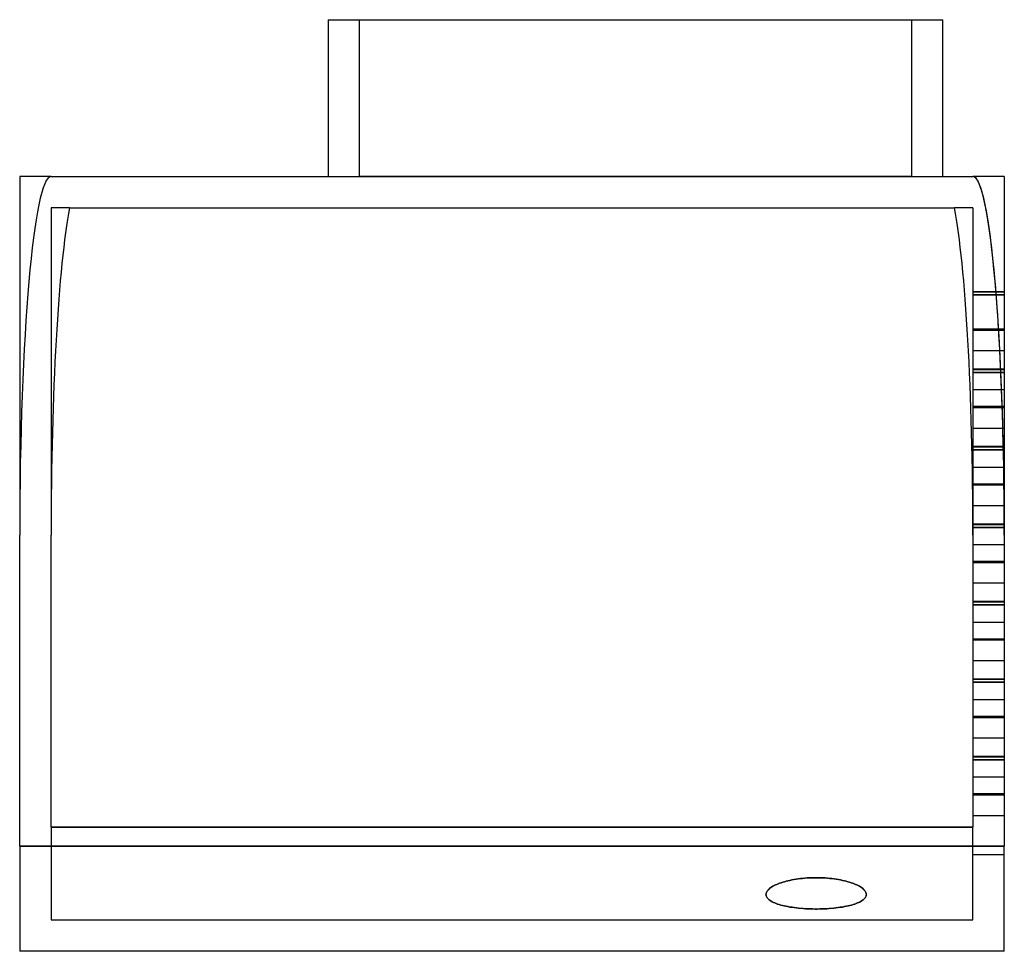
# Model space of a CAD drawing. Header units: millimetres. Extents: x -78 to 78, y -124 to 25.
import ezdxf

# ---------------------------------------------------------------- set-up
doc = ezdxf.new("R2010")
doc.units = ezdxf.units.MM
doc.layers.add('MAIN-1', color=7, linetype='Continuous')
doc.layers.add('MAIN-2', color=7, linetype='Continuous')

msp = doc.modelspace()

# ---------------------------------------------------------------- linework, layer by layer
at = {"layer": 'MAIN-1'}
for p, q in [((-29.3, 25), (-29.3, 0)), ((-29.3, 25), (68.7, 25)), ((68.7, 0), (68.7, 25)), ((-73.5, 0), (-78.5, 0)), ((-78.5, 0), (-78.5, -57.15)), ((-73.5, 0), (73.5, 0)), ((78.5, 0), (73.5, 0)), ((78.5, 0), (78.5, -57.15)), ((-78.5, -106.73), (-78.5, -57.15)), ((78.5, -57.15), (78.5, -106.73)), ((-78.5, -106.73), (-78.5, -123.5)), ((78.5, -106.73), (-78.5, -106.73)), ((78.5, -123.5), (78.5, -106.73)), ((78.5, -123.5), (-78.5, -123.5))]:
    msp.add_line(p, q, dxfattribs=at)
for centre, start_param, end_param in [((-73.5, -57.15), 0, 1.570796), ((73.5, -57.15), -1.570796, 0)]:
    msp.add_ellipse(centre, major_axis=(0, 57.15), ratio=0.087489, start_param=start_param, end_param=end_param, dxfattribs=at)
at = {"layer": 'MAIN-2'}
for p, q in [((-24.3, 0), (-24.3, 25)), ((63.7, 25), (63.7, 0)), ((-78.5, 0), (-78.5, 0)), ((63.7, 0), (-24.3, 0)), ((78.5, 0), (78.5, 0)), ((-73.5, -5), (-73.5, -5)), ((-73.5, -5), (-73.5, -57.15)), ((-70.55, -5), (-73.5, -5)), ((-70.55, -5), (70.55, -5)), ((73.5, -5), (70.55, -5)), ((73.5, -5), (73.5, -57.15)), ((73.5, -5), (73.5, -5)), ((73.5, -18.3), (78.5, -18.3)), ((73.5, -18.3), (78.5, -18.3)), ((78.5, -18.45), (73.5, -18.45)), ((78.5, -18.45), (73.5, -18.45)), ((73.5, -18.87), (78.5, -18.87)), ((78.5, -18.87), (73.5, -18.87)), ((78.5, -24.32), (73.5, -24.32)), ((73.5, -24.32), (78.5, -24.32)), ((78.5, -24.47), (73.5, -24.47)), ((73.5, -24.47), (78.5, -24.47)), ((78.5, -27.79), (73.5, -27.79)), ((73.5, -30.65), (78.5, -30.65)), ((73.5, -30.65), (78.5, -30.65)), ((78.5, -30.8), (73.5, -30.8)), ((78.5, -30.8), (73.5, -30.8)), ((73.5, -31.22), (78.5, -31.22)), ((78.5, -31.22), (73.5, -31.22)), ((73.5, -33.96), (78.5, -33.96)), ((78.5, -36.67), (73.5, -36.67)), ((73.5, -36.67), (78.5, -36.67)), ((78.5, -36.82), (73.5, -36.82)), ((73.5, -36.82), (78.5, -36.82)), ((78.5, -40.14), (73.5, -40.14)), ((73.5, -43), (78.5, -43)), ((73.5, -43), (78.5, -43)), ((78.5, -43.15), (73.5, -43.15)), ((78.5, -43.15), (73.5, -43.15)), ((73.5, -43.57), (78.5, -43.57)), ((78.5, -43.57), (73.5, -43.57)), ((73.5, -46.31), (78.5, -46.31)), ((78.5, -49.02), (73.5, -49.02)), ((73.5, -49.02), (78.5, -49.02)), ((78.5, -49.17), (73.5, -49.17)), ((73.5, -49.17), (78.5, -49.17)), ((78.5, -52.49), (73.5, -52.49)), ((73.5, -55.35), (78.5, -55.35)), ((73.5, -55.35), (78.5, -55.35)), ((78.5, -55.5), (73.5, -55.5)), ((78.5, -55.5), (73.5, -55.5)), ((73.5, -55.92), (78.5, -55.92)), ((78.5, -55.92), (73.5, -55.92)), ((-73.5, -103.73), (-73.5, -57.15)), ((73.5, -57.15), (73.5, -103.73)), ((73.5, -58.66), (78.5, -58.66)), ((78.5, -61.37), (73.5, -61.37)), ((73.5, -61.37), (78.5, -61.37)), ((78.5, -61.52), (73.5, -61.52)), ((73.5, -61.52), (78.5, -61.52)), ((78.5, -64.84), (73.5, -64.84)), ((73.5, -67.7), (78.5, -67.7)), ((73.5, -67.7), (78.5, -67.7)), ((78.5, -67.85), (73.5, -67.85)), ((78.5, -67.85), (73.5, -67.85)), ((73.5, -68.27), (78.5, -68.27)), ((78.5, -68.27), (73.5, -68.27)), ((73.5, -71.01), (78.5, -71.01)), ((78.5, -73.72), (73.5, -73.72)), ((73.5, -73.72), (78.5, -73.72)), ((78.5, -73.87), (73.5, -73.87)), ((73.5, -73.87), (78.5, -73.87)), ((78.5, -77.19), (73.5, -77.19)), ((73.5, -80.05), (78.5, -80.05)), ((73.5, -80.05), (78.5, -80.05)), ((78.5, -80.2), (73.5, -80.2)), ((78.5, -80.2), (73.5, -80.2)), ((73.5, -80.62), (78.5, -80.62)), ((78.5, -80.62), (73.5, -80.62)), ((73.5, -83.36), (78.5, -83.36)), ((78.5, -86.07), (73.5, -86.07)), ((73.5, -86.07), (78.5, -86.07)), ((78.5, -86.22), (73.5, -86.22)), ((73.5, -86.22), (78.5, -86.22)), ((78.5, -89.54), (73.5, -89.54)), ((73.5, -92.4), (78.5, -92.4)), ((73.5, -92.4), (78.5, -92.4)), ((78.5, -92.55), (73.5, -92.55)), ((78.5, -92.55), (73.5, -92.55)), ((78.5, -92.97), (73.5, -92.97)), ((73.5, -92.97), (78.5, -92.97)), ((73.5, -95.71), (78.5, -95.71)), ((78.5, -98.42), (73.5, -98.42)), ((73.5, -98.42), (78.5, -98.42)), ((78.5, -98.57), (73.5, -98.57)), ((73.5, -98.57), (78.5, -98.57)), ((78.5, -101.89), (73.5, -101.89)), ((-73.5, -103.73), (-73.5, -118.5)), ((73.5, -103.73), (-73.5, -103.73)), ((-73.5, -103.73), (73.5, -103.73)), ((73.5, -118.5), (73.5, -103.73)), ((-78.5, -106.73), (78.5, -106.73)), ((73.5, -108.06), (78.5, -108.06)), ((41.6, -113.13), (41.79, -113.03)), ((41.79, -113.03), (41.6, -113.13)), ((41.79, -113.03), (41.99, -112.93)), ((41.99, -112.93), (41.79, -113.03)), ((42.21, -112.83), (41.99, -112.93)), ((41.99, -112.93), (42.21, -112.84)), ((42.21, -112.84), (42.43, -112.74)), ((42.43, -112.74), (42.21, -112.83)), ((42.43, -112.74), (42.66, -112.65)), ((42.66, -112.65), (42.43, -112.74)), ((42.66, -112.65), (42.91, -112.57)), ((42.91, -112.57), (42.66, -112.65)), ((42.91, -112.57), (43.16, -112.49)), ((43.16, -112.49), (42.91, -112.57)), ((43.16, -112.49), (43.43, -112.41)), ((43.43, -112.41), (43.16, -112.49)), ((43.43, -112.41), (43.71, -112.33)), ((43.71, -112.33), (43.43, -112.41)), ((43.71, -112.33), (44, -112.26)), ((44, -112.26), (43.71, -112.33)), ((44, -112.26), (44.31, -112.19)), ((44.31, -112.19), (44, -112.26)), ((44.31, -112.19), (44.63, -112.12)), ((44.63, -112.12), (44.31, -112.19)), ((44.63, -112.12), (44.95, -112.06)), ((44.95, -112.06), (44.63, -112.12)), ((45.29, -112), (44.95, -112.06)), ((44.95, -112.06), (45.29, -112.01)), ((45.63, -111.95), (45.29, -112)), ((45.29, -112.01), (45.63, -111.96)), ((45.63, -111.96), (45.98, -111.91)), ((45.98, -111.91), (45.63, -111.95)), ((45.98, -111.91), (46.34, -111.87)), ((46.34, -111.87), (45.98, -111.91)), ((46.34, -111.87), (46.7, -111.84)), ((46.7, -111.84), (46.34, -111.87)), ((46.7, -111.84), (47.06, -111.81)), ((47.06, -111.81), (46.7, -111.84)), ((47.06, -111.81), (47.42, -111.79)), ((47.42, -111.79), (47.06, -111.81)), ((47.42, -111.79), (47.78, -111.78)), ((47.78, -111.78), (47.42, -111.79)), ((47.78, -111.78), (48.14, -111.77)), ((48.14, -111.77), (47.78, -111.78)), ((48.14, -111.77), (48.5, -111.77)), ((48.5, -111.77), (48.14, -111.77)), ((48.86, -111.77), (48.5, -111.77)), ((48.5, -111.77), (48.86, -111.77)), ((49.22, -111.78), (48.86, -111.77)), ((48.86, -111.77), (49.22, -111.78)), ((49.58, -111.79), (49.22, -111.78)), ((49.22, -111.78), (49.58, -111.79)), ((49.94, -111.81), (49.58, -111.79)), ((49.58, -111.79), (49.94, -111.81)), ((50.3, -111.84), (49.94, -111.81)), ((49.94, -111.81), (50.3, -111.84)), ((50.66, -111.87), (50.3, -111.84)), ((50.3, -111.84), (50.66, -111.87)), ((51.02, -111.91), (50.66, -111.87)), ((50.66, -111.87), (51.02, -111.91)), ((51.37, -111.95), (51.02, -111.91)), ((51.02, -111.91), (51.37, -111.96)), ((51.71, -112), (51.37, -111.95)), ((51.37, -111.96), (51.71, -112.01)), ((52.05, -112.06), (51.71, -112)), ((51.71, -112.01), (52.05, -112.06)), ((52.37, -112.12), (52.05, -112.06)), ((52.05, -112.06), (52.37, -112.12)), ((52.69, -112.19), (52.37, -112.12)), ((52.37, -112.12), (52.69, -112.19)), ((53, -112.26), (52.69, -112.19)), ((52.69, -112.19), (53, -112.26)), ((53.29, -112.33), (53, -112.26)), ((53, -112.26), (53.29, -112.33)), ((53.57, -112.41), (53.29, -112.33)), ((53.29, -112.33), (53.57, -112.41)), ((53.84, -112.49), (53.57, -112.41)), ((53.57, -112.41), (53.84, -112.49)), ((54.09, -112.57), (53.84, -112.49)), ((53.84, -112.49), (54.09, -112.57)), ((54.34, -112.65), (54.09, -112.57)), ((54.09, -112.57), (54.34, -112.65)), ((54.57, -112.74), (54.34, -112.65)), ((54.34, -112.65), (54.57, -112.74)), ((54.79, -112.83), (54.57, -112.74)), ((54.57, -112.74), (54.79, -112.84)), ((55.01, -112.93), (54.79, -112.83)), ((54.79, -112.84), (55.01, -112.93)), ((55.21, -113.03), (55.01, -112.93)), ((55.01, -112.93), (55.21, -113.03)), ((55.4, -113.13), (55.21, -113.03)), ((55.21, -113.03), (55.4, -113.13)), ((40.5, -114.45), (40.51, -114.34)), ((40.51, -114.34), (40.5, -114.44)), ((40.5, -114.44), (40.51, -114.55)), ((40.5, -114.45), (40.5, -114.44)), ((40.51, -114.56), (40.5, -114.45)), ((40.51, -114.34), (40.53, -114.23)), ((40.53, -114.23), (40.51, -114.34)), ((40.51, -114.55), (40.53, -114.66)), ((40.53, -114.67), (40.51, -114.56)), ((40.53, -114.23), (40.57, -114.12)), ((40.57, -114.12), (40.53, -114.23)), ((40.57, -114.12), (40.62, -114.01)), ((40.62, -114.01), (40.57, -114.12)), ((40.62, -114.01), (40.69, -113.9)), ((40.69, -113.9), (40.62, -114.01)), ((40.69, -113.9), (40.77, -113.79)), ((40.77, -113.79), (40.69, -113.9)), ((40.77, -113.79), (40.87, -113.68)), ((40.87, -113.68), (40.77, -113.79)), ((40.99, -113.56), (40.87, -113.68)), ((40.87, -113.68), (40.99, -113.57)), ((41.12, -113.45), (40.99, -113.56)), ((40.99, -113.57), (41.12, -113.46)), ((41.12, -113.46), (41.27, -113.35)), ((41.27, -113.35), (41.12, -113.45)), ((41.27, -113.35), (41.43, -113.24)), ((41.43, -113.24), (41.27, -113.35)), ((41.43, -113.24), (41.6, -113.13)), ((41.6, -113.13), (41.43, -113.24)), ((55.57, -113.24), (55.4, -113.13)), ((55.4, -113.13), (55.57, -113.24)), ((55.73, -113.35), (55.57, -113.24)), ((55.57, -113.24), (55.73, -113.35)), ((55.88, -113.45), (55.73, -113.35)), ((55.73, -113.35), (55.88, -113.46)), ((56.01, -113.56), (55.88, -113.45)), ((55.88, -113.46), (56.01, -113.57)), ((56.13, -113.68), (56.01, -113.56)), ((56.01, -113.57), (56.13, -113.68)), ((56.23, -113.79), (56.13, -113.68)), ((56.13, -113.68), (56.23, -113.79)), ((56.31, -113.9), (56.23, -113.79)), ((56.23, -113.79), (56.31, -113.9)), ((56.38, -114.01), (56.31, -113.9)), ((56.31, -113.9), (56.38, -114.01)), ((56.43, -114.12), (56.38, -114.01)), ((56.38, -114.01), (56.43, -114.12)), ((56.47, -114.23), (56.43, -114.12)), ((56.43, -114.12), (56.47, -114.23)), ((56.49, -114.34), (56.47, -114.23)), ((56.47, -114.23), (56.49, -114.34)), ((56.47, -114.66), (56.49, -114.55)), ((56.49, -114.56), (56.47, -114.67)), ((56.5, -114.44), (56.49, -114.34)), ((56.49, -114.34), (56.5, -114.45)), ((56.49, -114.55), (56.5, -114.44)), ((56.5, -114.45), (56.49, -114.56)), ((56.5, -114.44), (56.5, -114.45)), ((40.53, -114.66), (40.57, -114.78)), ((40.57, -114.78), (40.53, -114.67)), ((40.63, -114.89), (40.57, -114.78)), ((40.57, -114.78), (40.63, -114.89)), ((40.7, -115), (40.63, -114.89)), ((40.63, -114.89), (40.7, -115)), ((40.8, -115.1), (40.7, -115)), ((40.7, -115), (40.8, -115.1)), ((40.91, -115.21), (40.8, -115.1)), ((40.8, -115.1), (40.91, -115.21)), ((41.03, -115.32), (40.91, -115.21)), ((40.91, -115.21), (41.03, -115.32)), ((41.18, -115.42), (41.03, -115.32)), ((41.03, -115.32), (41.18, -115.42)), ((41.34, -115.52), (41.18, -115.42)), ((41.18, -115.42), (41.34, -115.52)), ((41.51, -115.62), (41.34, -115.52)), ((41.34, -115.52), (41.51, -115.61)), ((41.51, -115.61), (41.7, -115.71)), ((41.7, -115.71), (41.51, -115.62)), ((41.91, -115.8), (41.7, -115.71)), ((41.7, -115.71), (41.91, -115.8)), ((42.13, -115.89), (41.91, -115.8)), ((41.91, -115.8), (42.13, -115.88)), ((42.13, -115.88), (42.36, -115.97)), ((42.36, -115.97), (42.13, -115.89)), ((42.6, -116.05), (42.36, -115.97)), ((42.36, -115.97), (42.6, -116.04)), ((42.6, -116.04), (42.85, -116.12)), ((42.85, -116.12), (42.6, -116.05)), ((43.11, -116.19), (42.85, -116.12)), ((42.85, -116.12), (43.11, -116.19)), ((54.15, -116.12), (53.89, -116.19)), ((53.89, -116.19), (54.15, -116.12)), ((54.15, -116.12), (54.4, -116.04)), ((54.4, -116.05), (54.15, -116.12)), ((54.64, -115.97), (54.4, -116.05)), ((54.4, -116.04), (54.64, -115.97)), ((54.64, -115.97), (54.87, -115.88)), ((54.87, -115.89), (54.64, -115.97)), ((55.09, -115.8), (54.87, -115.89)), ((54.87, -115.88), (55.09, -115.8)), ((55.3, -115.71), (55.09, -115.8)), ((55.09, -115.8), (55.3, -115.71)), ((55.3, -115.71), (55.49, -115.61)), ((55.49, -115.62), (55.3, -115.71)), ((55.66, -115.52), (55.49, -115.62)), ((55.49, -115.61), (55.66, -115.52)), ((55.82, -115.42), (55.66, -115.52)), ((55.66, -115.52), (55.82, -115.42)), ((55.97, -115.32), (55.82, -115.42)), ((55.82, -115.42), (55.97, -115.32)), ((56.09, -115.21), (55.97, -115.32)), ((55.97, -115.32), (56.09, -115.21)), ((56.2, -115.1), (56.09, -115.21)), ((56.09, -115.21), (56.2, -115.1)), ((56.3, -115), (56.2, -115.1)), ((56.2, -115.1), (56.3, -115)), ((56.37, -114.89), (56.3, -115)), ((56.3, -115), (56.37, -114.89)), ((56.43, -114.78), (56.37, -114.89)), ((56.37, -114.89), (56.43, -114.78)), ((56.43, -114.78), (56.47, -114.66)), ((56.47, -114.67), (56.43, -114.78)), ((43.39, -116.26), (43.11, -116.19)), ((43.11, -116.19), (43.39, -116.26)), ((43.69, -116.32), (43.39, -116.26)), ((43.39, -116.26), (43.69, -116.32)), ((43.99, -116.38), (43.69, -116.32)), ((43.69, -116.32), (43.99, -116.38)), ((44.31, -116.44), (43.99, -116.38)), ((43.99, -116.38), (44.31, -116.44)), ((44.65, -116.49), (44.31, -116.44)), ((44.31, -116.44), (44.65, -116.49)), ((44.99, -116.54), (44.65, -116.49)), ((44.65, -116.49), (44.99, -116.54)), ((45.34, -116.58), (44.99, -116.54)), ((44.99, -116.54), (45.34, -116.58)), ((45.7, -116.62), (45.34, -116.58)), ((45.34, -116.58), (45.7, -116.62)), ((46.07, -116.66), (45.7, -116.62)), ((45.7, -116.62), (46.07, -116.65)), ((46.07, -116.65), (46.44, -116.68)), ((46.44, -116.68), (46.07, -116.66)), ((46.81, -116.71), (46.44, -116.68)), ((46.44, -116.68), (46.81, -116.71)), ((47.19, -116.73), (46.81, -116.71)), ((46.81, -116.71), (47.19, -116.73)), ((47.57, -116.74), (47.19, -116.73)), ((47.19, -116.73), (47.57, -116.74)), ((47.94, -116.75), (47.57, -116.74)), ((47.57, -116.74), (47.94, -116.75)), ((48.32, -116.76), (47.94, -116.75)), ((47.94, -116.75), (48.32, -116.76)), ((48.68, -116.76), (48.32, -116.76)), ((48.32, -116.76), (48.68, -116.76)), ((49.06, -116.75), (48.68, -116.76)), ((48.68, -116.76), (49.06, -116.75)), ((49.43, -116.74), (49.06, -116.75)), ((49.06, -116.75), (49.43, -116.74)), ((49.81, -116.73), (49.43, -116.74)), ((49.43, -116.74), (49.81, -116.73)), ((50.19, -116.71), (49.81, -116.73)), ((49.81, -116.73), (50.19, -116.71)), ((50.56, -116.68), (50.19, -116.71)), ((50.19, -116.71), (50.56, -116.68)), ((50.56, -116.68), (50.93, -116.65)), ((50.93, -116.66), (50.56, -116.68)), ((51.3, -116.62), (50.93, -116.66)), ((50.93, -116.65), (51.3, -116.62)), ((51.66, -116.58), (51.3, -116.62)), ((51.3, -116.62), (51.66, -116.58)), ((52.01, -116.54), (51.66, -116.58)), ((51.66, -116.58), (52.01, -116.54)), ((52.35, -116.49), (52.01, -116.54)), ((52.01, -116.54), (52.35, -116.49)), ((52.69, -116.44), (52.35, -116.49)), ((52.35, -116.49), (52.69, -116.44)), ((53.01, -116.38), (52.69, -116.44)), ((52.69, -116.44), (53.01, -116.38)), ((53.31, -116.32), (53.01, -116.38)), ((53.01, -116.38), (53.31, -116.32)), ((53.61, -116.26), (53.31, -116.32)), ((53.31, -116.32), (53.61, -116.26)), ((53.89, -116.19), (53.61, -116.26)), ((53.61, -116.26), (53.89, -116.19)), ((-73.5, -118.5), (73.5, -118.5))]:
    msp.add_line(p, q, dxfattribs=at)
for centre, major_axis, start_param, end_param in [((-73.5, -57.15), (0, -57.15), 3.141593, 4.712389), ((73.5, -57.15), (0, -57.15), 1.570796, 3.141593), ((-68.5, -57.15), (0, -57.15), -2.720178, -1.570796), ((-68.5, -57.15), (0, 57.15), 0.421414, 1.570796), ((68.5, -57.15), (0, -57.15), 1.570796, 2.720178), ((68.5, -57.15), (0, 57.15), -1.570796, -0.421414)]:
    msp.add_ellipse(centre, major_axis=major_axis, ratio=0.087489, start_param=start_param, end_param=end_param, dxfattribs=at)

doc.saveas('drawing.dxf')
